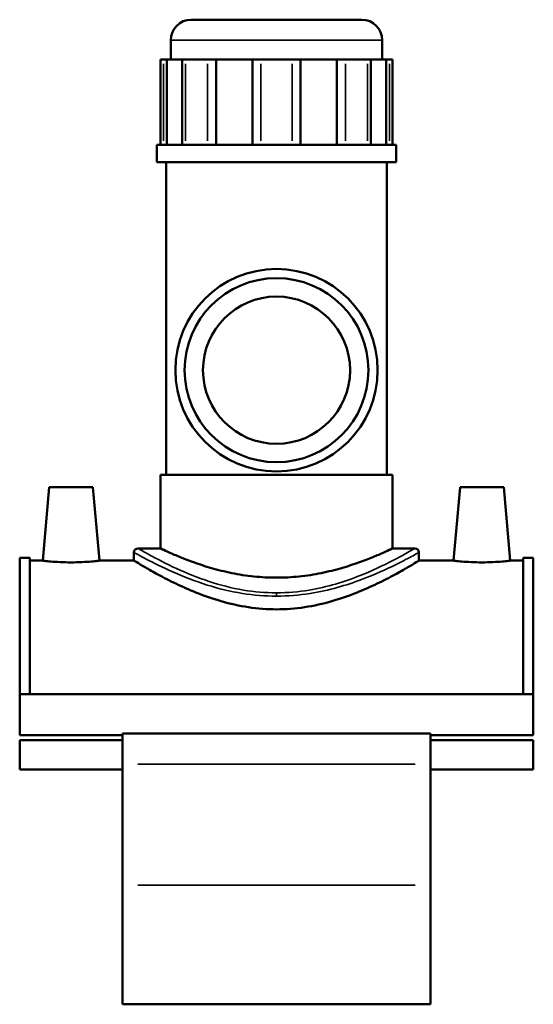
# Model space of a CAD drawing. Header units: millimetres. Extents: x -80 to 1286, y -131 to 1547.
# Tile 7 of 8: x 965 to 1141, y 350 to 687. Entities that reach past the tile are written whole.
import ezdxf

# ---------------------------------------------------------------- set-up
doc = ezdxf.new("R2010")
doc.units = ezdxf.units.MM
doc.layers.add('Visible (ANSI)', color=7, linetype='Continuous', lineweight=50)
doc.layers.add('Visible Narrow (ANSI)', color=7, linetype='Continuous', lineweight=35)

msp = doc.modelspace()

# ---------------------------------------------------------------- linework, layer by layer
at = {"layer": 'Visible (ANSI)'}
for p, q in [((1023.53, 687.48), (1081.98, 687.48)), ((1016.53, 673.83), (1016.53, 680.48)), ((1088.98, 673.83), (1088.98, 680.48)), ((1012.96, 673.83), (1014.03, 673.83)), ((1012.96, 673.83), (1012.96, 644.58)), ((1015.22, 673.83), (1014.03, 673.83)), ((1020.39, 673.83), (1015.22, 673.83)), ((1015.22, 673.83), (1015.22, 644.58)), ((1020.39, 644.58), (1020.39, 673.83)), ((1021.58, 673.83), (1020.39, 673.83)), ((1021.58, 673.83), (1029.16, 673.83)), ((1032.04, 673.83), (1029.16, 673.83)), ((1044.51, 673.83), (1032.04, 673.83)), ((1032.04, 673.83), (1032.04, 644.58)), ((1044.51, 644.58), (1044.51, 673.83)), ((1047.4, 673.83), (1044.51, 673.83)), ((1047.4, 673.83), (1058.12, 673.83)), ((1061, 673.83), (1058.12, 673.83)), ((1073.47, 673.83), (1061, 673.83)), ((1061, 673.83), (1061, 644.58)), ((1073.47, 644.58), (1073.47, 673.83)), ((1076.36, 673.83), (1073.47, 673.83)), ((1076.36, 673.83), (1083.93, 673.83)), ((1085.13, 673.83), (1083.93, 673.83)), ((1090.29, 673.83), (1085.13, 673.83)), ((1085.13, 673.83), (1085.13, 644.58)), ((1090.29, 644.58), (1090.29, 673.83)), ((1091.49, 673.83), (1090.29, 673.83)), ((1091.49, 673.83), (1092.55, 673.83)), ((1092.55, 673.83), (1092.55, 644.58)), ((1093.71, 644.58), (1011.81, 644.58)), ((1011.81, 638.73), (1011.81, 644.58)), ((1093.71, 638.73), (1093.71, 644.58)), ((1093.71, 638.73), (1011.81, 638.73)), ((1014.96, 531.63), (1014.96, 638.73)), ((1090.56, 531.63), (1090.56, 638.73)), ((1092.56, 531.63), (1012.96, 531.63)), ((1012.96, 506.48), (1012.96, 531.63)), ((1092.56, 506.48), (1092.56, 531.63)), ((974.86, 527.48), (972.65, 502.28)), ((989.86, 527.48), (974.86, 527.48)), ((989.86, 527.48), (992.06, 502.28)), ((1115.66, 527.48), (1113.45, 502.28)), ((1115.66, 527.48), (1130.66, 527.48)), ((1130.66, 527.48), (1132.86, 502.28)), ((1005.33, 506.48), (1012.96, 506.48)), ((1092.56, 506.48), (1100.18, 506.48)), ((964.76, 456.53), (964.76, 503.28)), ((964.76, 503.28), (968.28, 503.28)), ((968.28, 456.53), (968.28, 503.28)), ((1003.93, 505.08), (1003.93, 502.28)), ((1101.58, 505.08), (1101.58, 502.28)), ((1137.24, 456.53), (1137.24, 503.28)), ((1137.24, 503.28), (1140.76, 503.28)), ((1140.76, 456.53), (1140.76, 503.28)), ((972.65, 502.28), (968.28, 502.28)), ((1003.93, 502.28), (992.06, 502.28)), ((1113.45, 502.28), (1101.58, 502.28)), ((1137.24, 502.28), (1132.86, 502.28)), ((964.76, 456.53), (964.76, 442.53)), ((1140.76, 456.53), (964.76, 456.53)), ((1140.76, 442.53), (1140.76, 456.53)), ((999.96, 442.53), (964.76, 442.53)), ((999.96, 443.09), (999.96, 432.61)), ((1105.56, 443.09), (999.96, 443.09)), ((1105.56, 432.61), (1105.56, 443.09)), ((1140.76, 442.53), (1105.56, 442.53)), ((964.76, 440.78), (964.76, 430.78)), ((999.96, 440.78), (964.76, 440.78)), ((1140.76, 440.78), (1105.56, 440.78)), ((1140.76, 430.78), (1140.76, 440.78)), ((999.96, 391.22), (999.96, 432.61)), ((1105.56, 432.61), (1105.56, 391.22)), ((999.96, 430.78), (964.76, 430.78)), ((1140.76, 430.78), (1105.56, 430.78)), ((999.96, 391.22), (999.96, 350.38)), ((1105.56, 350.38), (1105.56, 391.22)), ((1105.56, 350.38), (999.96, 350.38))]:
    msp.add_line(p, q, dxfattribs=at)
for radius in [34.65, 31.5, 25.2]:
    msp.add_circle((1052.76, 567.48), radius, dxfattribs=at)
for centre, radius, start, end in [((1023.53, 680.48), 7, 90, 180), ((1081.98, 680.48), 7, 0, 90), ((1005.33, 505.08), 1.4, 90, 180), ((1100.18, 505.08), 1.4, 0, 90)]:
    msp.add_arc(centre, radius, start, end, dxfattribs=at)
for points, knots in [([(1052.76, 496.45), (1050.21, 496.45), (1047.59, 496.59), (1042.42, 497.12), (1039.86, 497.53), (1034.97, 498.52), (1032.64, 499.11), (1028.33, 500.35), (1026.36, 501), (1022.87, 502.24), (1021.23, 502.88), (1018.32, 504.06), (1017.06, 504.61), (1015.01, 505.52), (1014.23, 505.88), (1013.2, 506.36), (1012.96, 506.48), (1012.96, 506.48)], [0, 0, 0, 0, 0.763978, 0.763978, 1.527957, 1.527957, 2.291935, 2.291935, 3.055914, 3.055914, 3.818261, 3.818261, 4.580607, 4.580607, 5.342954, 5.342954, 6.105301, 6.105301, 6.105301, 6.105301]), ([(1092.56, 506.48), (1092.56, 506.48), (1092.31, 506.36), (1091.28, 505.88), (1090.5, 505.52), (1088.46, 504.61), (1087.19, 504.06), (1084.29, 502.88), (1082.64, 502.24), (1079.15, 501), (1077.18, 500.35), (1072.88, 499.11), (1070.54, 498.52), (1065.66, 497.53), (1063.1, 497.12), (1057.92, 496.59), (1055.3, 496.45), (1052.76, 496.45)], [18.315902, 18.315902, 18.315902, 18.315902, 19.078249, 19.078249, 19.840595, 19.840595, 20.602942, 20.602942, 21.365289, 21.365289, 22.129267, 22.129267, 22.893246, 22.893246, 23.657224, 23.657224, 24.421203, 24.421203, 24.421203, 24.421203]), ([(982.36, 501.68), (981.13, 501.68), (979.83, 501.71), (977.44, 501.82), (976.34, 501.9), (974.63, 502.05), (973.88, 502.13), (972.9, 502.25), (972.65, 502.28), (972.65, 502.28)], [2.93557, 2.93557, 2.93557, 2.93557, 3.302746, 3.302746, 3.669921, 3.669921, 4.036638, 4.036638, 4.403356, 4.403356, 4.403356, 4.403356]), ([(992.06, 502.28), (992.06, 502.28), (991.82, 502.25), (990.83, 502.13), (990.09, 502.05), (988.37, 501.9), (987.28, 501.82), (984.89, 501.71), (983.58, 501.68), (982.36, 501.68)], [7.338926, 7.338926, 7.338926, 7.338926, 7.705643, 7.705643, 8.07236, 8.07236, 8.439536, 8.439536, 8.806711, 8.806711, 8.806711, 8.806711]), ([(1052.76, 485.6), (1049.58, 485.6), (1046.34, 485.84), (1039.95, 486.81), (1036.82, 487.52), (1030.85, 489.23), (1028, 490.23), (1022.76, 492.32), (1020.36, 493.4), (1016.12, 495.44), (1014.12, 496.47), (1010.57, 498.39), (1009.01, 499.27), (1006.49, 500.73), (1005.52, 501.31), (1004.24, 502.09), (1003.93, 502.28), (1003.93, 502.28)], [0, 0, 0, 0, 0.953548, 0.953548, 1.907095, 1.907095, 2.860643, 2.860643, 3.81419, 3.81419, 4.760962, 4.760962, 5.707734, 5.707734, 6.654506, 6.654506, 7.601277, 7.601277, 7.601277, 7.601277]), ([(1101.58, 502.28), (1101.58, 502.28), (1101.27, 502.09), (1099.99, 501.31), (1099.03, 500.73), (1096.5, 499.27), (1094.95, 498.39), (1091.39, 496.47), (1089.4, 495.44), (1085.15, 493.4), (1082.75, 492.32), (1077.51, 490.23), (1074.67, 489.23), (1068.7, 487.52), (1065.56, 486.81), (1059.18, 485.84), (1055.94, 485.6), (1052.76, 485.6)], [22.803832, 22.803832, 22.803832, 22.803832, 23.750604, 23.750604, 24.697375, 24.697375, 25.644147, 25.644147, 26.590919, 26.590919, 27.544466, 27.544466, 28.498014, 28.498014, 29.451562, 29.451562, 30.405109, 30.405109, 30.405109, 30.405109]), ([(1123.16, 501.68), (1121.93, 501.68), (1120.63, 501.71), (1118.24, 501.82), (1117.14, 501.9), (1115.43, 502.05), (1114.68, 502.13), (1113.7, 502.25), (1113.45, 502.28), (1113.45, 502.28)], [0, 0, 0, 0, 0.367175, 0.367175, 0.734351, 0.734351, 1.101068, 1.101068, 1.467785, 1.467785, 1.467785, 1.467785]), ([(1132.86, 502.28), (1132.86, 502.28), (1132.62, 502.25), (1131.63, 502.13), (1130.89, 502.05), (1129.17, 501.9), (1128.08, 501.82), (1125.69, 501.71), (1124.38, 501.68), (1123.16, 501.68)], [4.403356, 4.403356, 4.403356, 4.403356, 4.770073, 4.770073, 5.13679, 5.13679, 5.503965, 5.503965, 5.871141, 5.871141, 5.871141, 5.871141])]:
    msp.add_open_spline(points, degree=3, knots=knots, dxfattribs=at)
at = {"layer": 'Visible Narrow (ANSI)'}
for p, q in [((1088.54, 680.48), (1016.98, 680.48)), ((1014.03, 646.04), (1014.03, 672.36)), ((1021.58, 672.36), (1021.58, 646.04)), ((1029.16, 646.04), (1029.16, 672.36)), ((1047.4, 672.36), (1047.4, 646.04)), ((1058.12, 646.04), (1058.12, 672.36)), ((1076.36, 672.36), (1076.36, 646.04)), ((1083.93, 646.04), (1083.93, 672.36)), ((1091.49, 672.36), (1091.49, 646.04)), ((1052.76, 491.21), (1052.76, 490.17)), ((1005.24, 432.61), (1100.28, 432.61)), ((1100.28, 391.22), (1005.24, 391.22))]:
    msp.add_line(p, q, dxfattribs=at)
for points, knots in [([(1052.76, 491.25), (1048.94, 491.25), (1045.12, 491.59), (1037.31, 492.9), (1033.35, 493.94), (1025.55, 496.5), (1021.79, 498.06), (1014.76, 501.29), (1011.65, 502.94), (1007.27, 505.34), (1005.92, 506.13), (1005.38, 506.45), (1005.33, 506.48), (1005.33, 506.48)], [15.143771, 15.143771, 15.143771, 15.143771, 16.280248, 16.280248, 17.569338, 17.569338, 19.042136, 19.042136, 20.737155, 20.737155, 22.334469, 22.334469, 22.715626, 22.715626, 22.715626, 22.715626]), ([(1100.18, 506.48), (1100.18, 506.47), (1099.51, 506.08), (1096.89, 504.59), (1094.9, 503.48), (1089.33, 500.62), (1085.5, 498.78), (1076.06, 495.07), (1070.23, 493.23), (1060.31, 491.58), (1056.54, 491.25), (1052.76, 491.25)], [37.859401, 37.859401, 37.859401, 37.859401, 39.222538, 39.222538, 40.637279, 40.637279, 42.354682, 42.354682, 44.306786, 44.306786, 45.431314, 45.431314, 45.431314, 45.431314]), ([(1003.93, 505.08), (1003.93, 505.08), (1003.99, 505.05), (1004.54, 504.74), (1005.93, 503.96), (1010.43, 501.6), (1013.63, 499.98), (1020.87, 496.8), (1024.75, 495.27), (1032.78, 492.75), (1036.85, 491.73), (1044.9, 490.44), (1048.83, 490.11), (1052.76, 490.11)], [-22.715626, -22.715626, -22.715626, -22.715626, -22.334469, -22.334469, -20.737155, -20.737155, -19.042136, -19.042136, -17.569338, -17.569338, -16.280248, -16.280248, -15.143771, -15.143771, -15.143771, -15.143771]), ([(1052.76, 490.11), (1056.65, 490.11), (1060.53, 490.43), (1070.75, 492.05), (1076.74, 493.86), (1086.47, 497.51), (1090.41, 499.32), (1096.14, 502.13), (1098.19, 503.22), (1100.89, 504.69), (1101.58, 505.08), (1101.58, 505.08)], [-45.431314, -45.431314, -45.431314, -45.431314, -44.306786, -44.306786, -42.354682, -42.354682, -40.637279, -40.637279, -39.222538, -39.222538, -37.859401, -37.859401, -37.859401, -37.859401])]:
    msp.add_open_spline(points, degree=3, knots=knots, dxfattribs=at)

doc.saveas('drawing.dxf')
